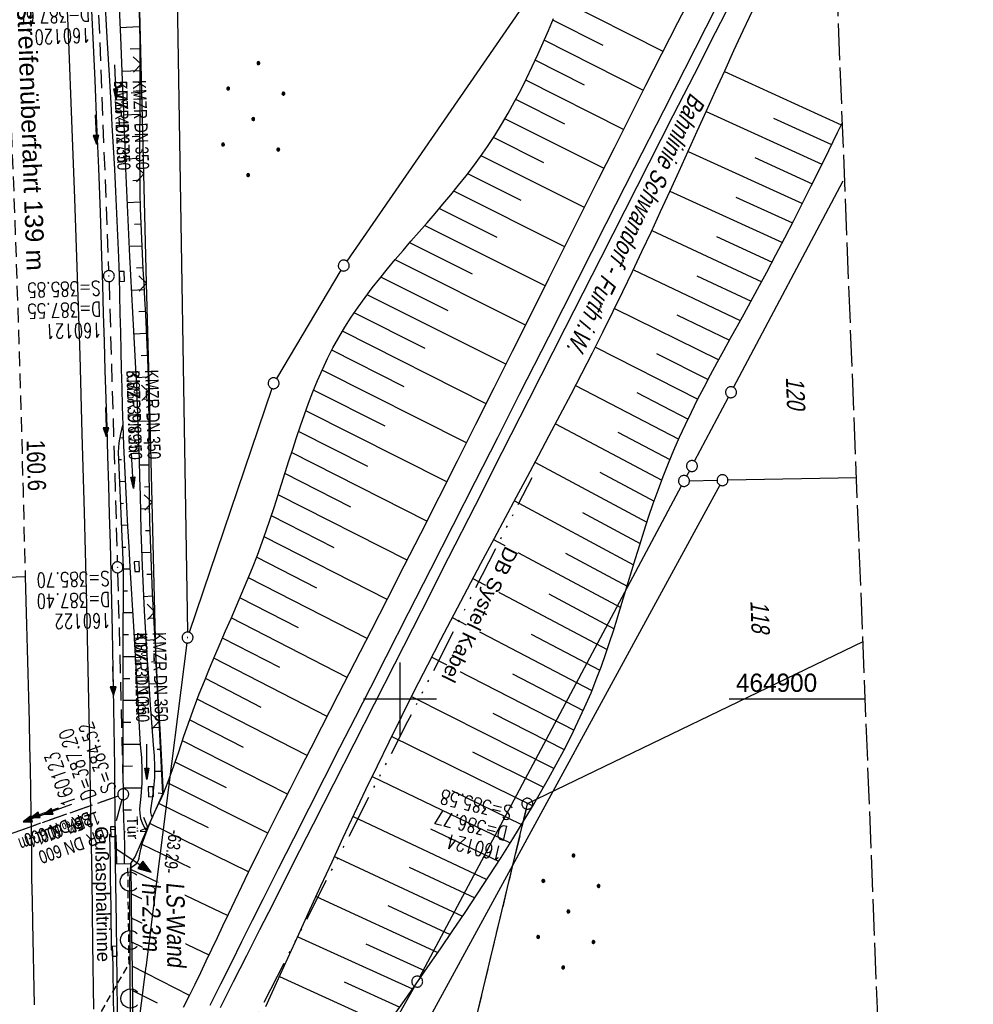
# Model space of a CAD drawing. Extents: x 511155 to 511479, y 464515 to 465450.
# Tile 25 of 41: x 511348 to 511479, y 464858 to 464993. Entities that reach past the tile are written whole.
import ezdxf

# ---------------------------------------------------------------- set-up
doc = ezdxf.new("R2010")
doc.units = 0
doc.header["$LTSCALE"] = 10
doc.header["$MEASUREMENT"] = 0
for name, pattern in [('ACAD_ISO14W100', [25.5, 12, -3, 0.5, -3, 0.5, -3, 0.5, -3]), ('AUSGEZOGEN', [0]), ('LT00', [0]), ('LT03', [0.5, 0.3, -0.2]), ('LT11', [0.3, 0.2, -0.1]), ('LT12', [0.4, 0.3, -0.1]), ('LT14', [0.6, 0.5, -0.1]), ('LT17', [0.15, 0.1, -0.05]), ('STRICHLINIE2', [0.375, 0.25, -0.125])]:
    doc.linetypes.add(name, pattern=pattern)
doc.layers.get('0').update_dxf_attribs({"linetype": 'LT00'})
for name, color, linetype in [('--EK_FBR', 1, 'LT00'), ('--EK_Halt-Pfeil', 4, 'LT00'), ('--EK_Haltung', 7, 'STRICHLINIE2'), ('--EK_Haltung-Text', 140, 'LT00'), ('--EK_Schacht-Text', 5, 'LT00'), ('--EL_DFK_AB_L', 21, 'LT00'), ('--EL_DFK_AB_P', 7, 'LT00'), ('--EL_Halt-Pfeil', 4, 'LT00'), ('--EL_Haltung', 182, 'STRICHLINIE2'), ('--EL_Haltung-Text', 182, 'LT00'), ('-ST-93-1', 250, 'LT00'), ('ABSTAND', 8, 'LT00'), ('ABWASSERLTG', 24, 'LT00'), ('DB-KABEL', 210, 'ACAD_ISO14W100'), ('DB-KABEL_TEXT', 210, 'LT00'), ('DFK_AB_L', 21, 'LT00'), ('DFK_AB_P', 7, 'LT00'), ('DFK_BES-NAME', 255, 'LT00'), ('DFK_FLUR_NR', 250, 'LT00'), ('DFK_GZPKT', 250, 'LT00'), ('DFK_KATASTER', 250, 'LT00'), ('DFK_NUTZUNG', 250, 'LT00'), ('DL', 182, 'LT12'), ('DL_PFEIL', 201, 'LT00'), ('DL_TEXT', 182, 'LT00'), ('LS-WAND_TEXT', 11, 'Continuous'), ('MITTELSTREIFEN-Ü_LINIE', 250, 'LT11'), ('MITTELSTREIFEN-Ü_TEXT', 250, 'LT03'), ('PFEIL', 140, 'AUSGEZOGEN'), ('RINNE_TEXT', 11, 'Continuous'), ('TOR_TEXT_B', 11, 'Continuous'), ('V103_AFBR_BAB', 250, 'LT00'), ('V103_BOESCH', 250, 'LT00'), ('V103_BOSCHUNG', 250, 'LT00'), ('V103_BR_KAPPE', 30, 'LT00'), ('V103_BR_WID', 30, 'LT17'), ('V103_GRABEN', 250, 'LT00'), ('V103_H_BORD', 8, 'LT00'), ('V103_KA_PRUF', 182, 'LT00'), ('V103_LAERM', 11, 'LT00'), ('V103_LD_MARK', 250, 'LT00'), ('V103_OK_GLEIS', 1, 'LT00'), ('V103_PARK_MS', 1, 'LT00'), ('V103_RASTER', 250, 'LT00'), ('V103_RINNE', 182, 'LT00'), ('V103_SINKK', 182, 'LT00'), ('V103_TOR', 10, 'LT00'), ('V103_ZAUN', 40, 'LT00')]:
    doc.layers.add(name, color=color, linetype=linetype)
doc.layers.add('-BLATT_103-RAND', color=7, linetype='LT14', plot=False)
doc.styles.add('Arial', font='ARIAL.TTF')
doc.styles.add('Beschrift', font='ARIAL.TTF')
doc.styles.add('Haltungsbeschriftung', font='ARIAL.TTF', dxfattribs={"width": 0.75})
doc.styles.add('schachtbeschriftung', font='romans.shx', dxfattribs={"width": 0.75, "height": 2})
doc.styles.get("Standard").update_dxf_attribs({"font": 'ARIAL.TTF'})

# ---------------------------------------------------------------- blocks, each defined once
blk = doc.blocks.new('SYMB7010')
at = {"color": 0, "linetype": 'ByBlock'}
for points in [[(-0.031408, 0.499213), (-0.093728, 0.49134), (-0.15457, 0.475719), (-0.212975, 0.452595), (-0.268021, 0.422333), (-0.31884, 0.385411), (-0.36463, 0.342411), (-0.40467, 0.29401), (-0.438329, 0.240973), (-0.465074, 0.184136), (-0.484486, 0.124395), (-0.496256, 0.062692), (-0.5002, 0)], [(-0.5002, 0), (-0.496256, -0.062692), (-0.484486, -0.124395), (-0.465075, -0.184136), (-0.438329, -0.240973), (-0.404671, -0.29401), (-0.36463, -0.342411), (-0.31884, -0.385411), (-0.268021, -0.422333), (-0.212975, -0.452595), (-0.154571, -0.475719), (-0.093728, -0.49134), (-0.031408, -0.499213), (0.031408, -0.499213)], [(0.5002, 0), (0.496256, 0.062692), (0.484485, 0.124395), (0.465074, 0.184136), (0.438329, 0.240973), (0.40467, 0.29401), (0.36463, 0.342411), (0.31884, 0.385411), (0.268021, 0.422333), (0.212975, 0.452595), (0.15457, 0.475719), (0.093728, 0.49134), (0.031408, 0.499213), (-0.031408, 0.499213)], [(0.031408, -0.499213), (0.093728, -0.491341), (0.15457, -0.475719), (0.212975, -0.452595), (0.268021, -0.422333), (0.31884, -0.385411), (0.36463, -0.342411), (0.404671, -0.294011), (0.438329, -0.240974), (0.465075, -0.184136), (0.484486, -0.124395), (0.496256, -0.062692), (0.500201, 0)]]:
    blk.add_lwpolyline(points, dxfattribs=at)
blk = doc.blocks.new('SYMB0003')
at = {"color": 0, "linetype": 'ByBlock'}
for p, q in [((-0.015712, 0), (0.010166, 0.012015)), ((0, -0.021257), (-0.015712, 0)), ((0.010166, 0.012015), (0, -0.021257))]:
    blk.add_line(p, q, dxfattribs=at)
for points in [[(-0.031395, 0.499013), (-0.093691, 0.491144), (-0.154509, 0.475528), (-0.21289, 0.452414), (-0.267913, 0.422164), (-0.318712, 0.385257), (-0.364484, 0.342274), (-0.404509, 0.293893), (-0.438154, 0.240877), (-0.464888, 0.184062), (-0.484292, 0.124345), (-0.496058, 0.062667), (-0.5, 0)], [(-0.5, 0), (-0.496058, -0.062667), (-0.484292, -0.124345), (-0.464888, -0.184062), (-0.438154, -0.240877), (-0.404509, -0.293893), (-0.364485, -0.342274), (-0.318712, -0.385257), (-0.267914, -0.422164), (-0.21289, -0.452414), (-0.154509, -0.475529), (-0.093691, -0.491144), (-0.031395, -0.499014), (0.031395, -0.499014)], [(0.5, 0), (0.496057, 0.062667), (0.484292, 0.124345), (0.464888, 0.184062), (0.438153, 0.240877), (0.404509, 0.293893), (0.364484, 0.342274), (0.318712, 0.385257), (0.267913, 0.422164), (0.21289, 0.452414), (0.154509, 0.475528), (0.093691, 0.491144), (0.031395, 0.499013), (-0.031395, 0.499013)], [(0.031395, -0.499014), (0.093691, -0.491144), (0.154509, -0.475529), (0.21289, -0.452414), (0.267914, -0.422164), (0.318712, -0.385257), (0.364485, -0.342274), (0.404509, -0.293893), (0.438154, -0.240877), (0.464889, -0.184062), (0.484292, -0.124345), (0.496058, -0.062667), (0.5, 0)]]:
    blk.add_lwpolyline(points, dxfattribs=at)
blk = doc.blocks.new('Ackerland7')
at = {"layer": 'DFK_NUTZUNG', "color": 0, "linetype": 'ByBlock'}
for p, q in [((-4, 3.93), (-4, 3.67)), ((-3.95, 3.63), (-3.95, 3.97)), ((-3.9, 3.99), (-3.9, 3.61)), ((-3.85, 3.6), (-3.85, 4)), ((-3.8, 3.99), (-3.8, 3.61)), ((-3.75, 3.63), (-3.75, 3.97)), ((-3.7, 3.93), (-3.7, 3.67)), ((-3.65, 3.8), (-3.65, 3.8)), ((3.7, 3.93), (3.7, 3.67)), ((3.75, 3.63), (3.75, 3.97)), ((3.8, 3.99), (3.8, 3.61)), ((3.85, 3.6), (3.85, 4)), ((3.9, 3.99), (3.9, 3.61)), ((3.95, 3.63), (3.95, 3.97)), ((4, 3.93), (4, 3.67)), ((4.05, 3.8), (4.05, 3.8)), ((-7.85, 0.13), (-7.85, -0.13)), ((-7.8, -0.17), (-7.8, 0.17)), ((-7.75, 0.19), (-7.75, -0.19)), ((-7.7, -0.2), (-7.7, 0.2)), ((-7.65, 0.19), (-7.65, -0.19)), ((-7.6, -0.17), (-7.6, 0.17)), ((-7.55, 0.13), (-7.55, -0.13)), ((-7.5, 0), (-7.5, 0)), ((-0.15, 0.13), (-0.15, -0.13)), ((-0.1, -0.17), (-0.1, 0.17)), ((-0.05, 0.19), (-0.05, -0.19)), ((0, -0.2), (0, 0.2)), ((0.05, 0.19), (0.05, -0.19)), ((0.1, -0.17), (0.1, 0.17)), ((0.15, 0.13), (0.15, -0.13)), ((0.2, 0), (0.2, 0)), ((7.55, 0.13), (7.55, -0.13)), ((7.6, -0.17), (7.6, 0.17)), ((7.65, 0.19), (7.65, -0.19)), ((7.7, -0.2), (7.7, 0.2)), ((7.75, 0.19), (7.75, -0.19)), ((7.8, -0.17), (7.8, 0.17)), ((7.85, 0.13), (7.85, -0.13)), ((7.9, 0), (7.9, 0)), ((-4, -3.67), (-4, -3.93)), ((-3.95, -3.97), (-3.95, -3.63)), ((-3.9, -3.61), (-3.9, -3.99)), ((-3.85, -4), (-3.85, -3.6)), ((-3.8, -3.61), (-3.8, -3.99)), ((-3.75, -3.97), (-3.75, -3.63)), ((-3.7, -3.67), (-3.7, -3.93)), ((-3.65, -3.8), (-3.65, -3.8)), ((3.7, -3.67), (3.7, -3.93)), ((3.75, -3.97), (3.75, -3.63)), ((3.8, -3.61), (3.8, -3.99)), ((3.85, -4), (3.85, -3.6)), ((3.9, -3.61), (3.9, -3.99)), ((3.95, -3.97), (3.95, -3.63)), ((4, -3.67), (4, -3.93)), ((4.05, -3.8), (4.05, -3.8))]:
    blk.add_line(p, q, dxfattribs=at)
for points in [[(-3.65, 3.8), (-3.67, 3.89), (-3.73, 3.96), (-3.81, 3.99), (-3.89, 3.99), (-3.97, 3.96), (-4.03, 3.89), (-4.05, 3.8), (-4.03, 3.71), (-3.97, 3.64), (-3.89, 3.6), (-3.81, 3.6), (-3.73, 3.64), (-3.67, 3.71), (-3.65, 3.8)], [(4.05, 3.8), (4.03, 3.89), (3.97, 3.96), (3.89, 3.99), (3.81, 3.99), (3.73, 3.96), (3.67, 3.89), (3.65, 3.8), (3.67, 3.71), (3.73, 3.64), (3.81, 3.61), (3.89, 3.61), (3.97, 3.64), (4.03, 3.71), (4.05, 3.8)], [(-7.5, 0), (-7.52, 0.09), (-7.58, 0.16), (-7.66, 0.19), (-7.74, 0.19), (-7.82, 0.16), (-7.88, 0.09), (-7.9, 0)], [(0.2, 0), (0.18, 0.09), (0.12, 0.16), (0.04, 0.19), (-0.04, 0.19), (-0.12, 0.16), (-0.18, 0.09), (-0.2, 0)], [(-0.2, 0), (-0.18, -0.09), (-0.12, -0.16), (-0.04, -0.19), (0.04, -0.19), (0.12, -0.16), (0.18, -0.09), (0.2, 0)], [(7.9, 0), (7.88, 0.09), (7.82, 0.16), (7.74, 0.19), (7.66, 0.19), (7.58, 0.16), (7.52, 0.09), (7.5, 0)], [(7.5, 0), (7.52, -0.09), (7.58, -0.16), (7.66, -0.19), (7.74, -0.19), (7.82, -0.16), (7.88, -0.09), (7.9, 0)], [(-7.9, 0), (-7.88, -0.09), (-7.82, -0.16), (-7.74, -0.19), (-7.66, -0.19), (-7.58, -0.16), (-7.52, -0.09), (-7.5, 0)], [(-3.65, -3.8), (-3.67, -3.71), (-3.73, -3.64), (-3.81, -3.61), (-3.89, -3.61), (-3.97, -3.64), (-4.03, -3.71), (-4.05, -3.8), (-4.03, -3.89), (-3.97, -3.96), (-3.89, -3.99), (-3.81, -3.99), (-3.73, -3.96), (-3.67, -3.89), (-3.65, -3.8)], [(4.05, -3.8), (4.03, -3.71), (3.97, -3.64), (3.89, -3.61), (3.81, -3.61), (3.73, -3.64), (3.67, -3.71), (3.65, -3.8), (3.67, -3.89), (3.73, -3.96), (3.81, -3.99), (3.89, -3.99), (3.97, -3.96), (4.03, -3.89), (4.05, -3.8)]]:
    blk.add_lwpolyline(points, dxfattribs=at)
blk = doc.blocks.new('Pfreil3')
at = {"layer": 'PFEIL'}
blk.add_hatch(color=256, dxfattribs=at).paths.add_polyline_path([(-1.55, 0.27), (-1.55, -0.27), (0, 0)])
for p, q in [((-1.55, 0), (-4.83, 0)), ((-1.55, -0.27), (-1.55, 0.27)), ((-1.55, 0.27), (0, 0)), ((0, 0), (-1.55, -0.27))]:
    blk.add_line(p, q, dxfattribs=at)
blk = doc.blocks.new('SYMB0070')
at = {"color": 0, "linetype": 'ByBlock'}
for p, q in [((-0.5, 0), (0.2, 0)), ((0.5, 0), (0.2, 0.1)), ((0.2, 0.1), (0.2, 0)), ((0.468, 0), (0.21, 0.086)), ((0.21, 0.086), (0.21, -0.086)), ((0.21, -0.086), (0.468, 0)), ((0.22, -0.072), (0.437, 0)), ((0.23, -0.058), (0.405, 0)), ((0.24, -0.045), (0.374, 0)), ((0.342, 0), (0.25, 0.031)), ((0.25, 0.031), (0.25, -0.031)), ((0.25, -0.031), (0.342, 0)), ((0.26, -0.017), (0.31, 0)), ((0.27, -0.003), (0.279, 0))]:
    blk.add_line(p, q, dxfattribs=at)
for points in [[(0.2, 0), (0.2, -0.1), (0.5, 0)], [(0.437, 0), (0.22, 0.072), (0.22, -0.072)], [(0.405, 0), (0.23, 0.058), (0.23, -0.058)], [(0.374, 0), (0.24, 0.045), (0.24, -0.045)], [(0.31, 0), (0.26, 0.017), (0.26, -0.017)], [(0.279, 0), (0.27, 0.003), (0.27, -0.003)]]:
    blk.add_lwpolyline(points, dxfattribs=at)
blk = doc.blocks.new('SYMB0011')
at = {"color": 0, "linetype": 'ByBlock'}
for p, q in [((0.5, 0), (-0.5, 0)), ((0, 0.5), (0, -0.5))]:
    blk.add_line(p, q, dxfattribs=at)
blk = doc.blocks.new('SYMB7122')
at = {"color": 0, "linetype": 'ByBlock'}
for points in [[(-0.109975, -0.002365), (-0.106745, 0.026562), (-0.096041, 0.053629), (-0.078613, 0.076941), (-0.055681, 0.094866), (-0.028851, 0.106149), (0, 0.11)], [(0, 0.11), (0.028851, 0.106149), (0.055681, 0.094866), (0.078613, 0.076941), (0.096041, 0.053629), (0.106745, 0.026562), (0.109975, -0.002365)], [(-0.075234, -0.080249), (-0.093647, -0.057708), (-0.105504, -0.031126), (-0.109975, -0.002365)], [(0.109975, -0.002365), (0.105504, -0.031126), (0.093647, -0.057708), (0.075234, -0.080249)]]:
    blk.add_lwpolyline(points, dxfattribs=at)
blk = doc.blocks.new('SYMB0024')
at = {"color": 0, "linetype": 'ByBlock'}
for p, q in [((-0.5, 0.5), (0, 0)), ((0, 0), (0.5, 0.5))]:
    blk.add_line(p, q, dxfattribs=at)
blk = doc.blocks.new('SYMB0652')
at = {"color": 0, "linetype": 'ByBlock'}
blk.add_lwpolyline([(-0.15, -0.075), (0.15, -0.075), (0.15, 0.075), (-0.15, 0.075), (-0.15, -0.075)], dxfattribs=at)

msp = doc.modelspace()

# ---------------------------------------------------------------- linework, layer by layer
at = {"layer": '--EK_FBR'}
for points in [[(511357.75, 464994.31), (511357.97, 464989.56), (511358.18, 464984.8), (511358.44, 464978.76), (511358.68, 464972.72), (511358.91, 464966.67), (511359.12, 464960.63), (511359.24, 464956.73), (511359.36, 464952.83), (511359.48, 464948.93), (511359.59, 464945.03), (511359.7, 464941.13), (511359.82, 464937.24), (511359.93, 464933.26), (511360.05, 464929.28), (511360.17, 464925.3), (511360.28, 464921.31), (511360.39, 464917.33), (511360.58, 464909.38), (511360.73, 464901.42), (511360.84, 464893.47), (511360.88, 464890.63), (511360.9, 464887.8), (511360.93, 464884.97), (511360.96, 464882.14)], [(511344.74, 464916.55), (511346.11, 464916.66), (511347.44, 464916.75), (511348.67, 464916.78)], [(511348.67, 464916.78), (511348.76, 464913.46), (511348.85, 464910.15), (511348.95, 464906.84), (511349.03, 464903.52), (511349.12, 464900.21), (511349.2, 464896.9), (511349.27, 464893.58), (511349.32, 464890.56), (511349.37, 464887.53), (511349.41, 464884.5), (511349.46, 464881.48), (511349.5, 464878.45), (511349.54, 464875.43), (511349.6, 464872.4), (511349.65, 464869.38), (511349.7, 464867.13), (511349.75, 464864.88), (511349.8, 464862.63), (511349.84, 464860.38), (511349.88, 464858.13)]]:
    msp.add_lwpolyline(points, dxfattribs=at)
at = {"layer": '--EK_Haltung'}
for p, q in [((511358.57, 464997.42), (511360.09, 464958.69)), ((511360.14, 464957.19), (511361.28, 464918.81)), ((511361.32, 464917.31), (511362.07, 464887.72)), ((511361.38, 464886.72), (511333.42, 464876.91)), ((511361.89, 464886.25), (511360.88, 464882.52)), ((511417.27, 464884.95), (511372.54, 464697.95))]:
    msp.add_line(p, q, dxfattribs=at)
at = {"layer": '--EL_DFK_AB_L'}
msp.add_line((511367.59, 465110.94), (511370.89, 464909.19), dxfattribs=at)
at = {"layer": '--EL_Haltung'}
for p, q in [((511358.57, 464997.42), (511360.09, 464958.69)), ((511360.14, 464957.19), (511361.28, 464918.81)), ((511361.32, 464917.31), (511362.07, 464887.72)), ((511361.38, 464886.72), (511333.42, 464876.91)), ((511361.89, 464886.25), (511360.88, 464882.52)), ((511417.27, 464884.95), (511372.54, 464697.95))]:
    msp.add_line(p, q, dxfattribs=at)
at = {"layer": '-BLATT_103-RAND'}
msp.add_lwpolyline([(511155.19, 465438.82), (511191.77, 464514.55), (511478.54, 464525.89), (511441.97, 465450.17), (511155.19, 465438.82)], dxfattribs=at)
at = {"layer": 'ABWASSERLTG'}
msp.add_lwpolyline([(511463.43, 464907.86), (511417.44, 464885.68), (511372.37, 464697.22), (511317.89, 464685.92)], dxfattribs=at)
at = {"layer": 'DB-KABEL', "ltscale": 0.05, "flags": 128}
msp.add_lwpolyline([(511215.44, 464627.29), (511237.71, 464647.58), (511246.63, 464656.2), (511261.7, 464672.62), (511279.43, 464692.2), (511296.83, 464715.93, 5.381037), (511297.85, 464717.3), (511314.26, 464738.98), (511310.88, 464740.7), (511312.3, 464742.97), (511314.26, 464745.55), (511317.52, 464743.65), (511326.02, 464759.04), (511336.17, 464775.94), (511343.93, 464788.93), (511364.63, 464825.71), (511380.17, 464856.09), (511401.08, 464896.97), (511418.1, 464930.38)], format="xyb", dxfattribs=at)
at = {"layer": 'DFK_AB_L'}
for p, q in [((511367.59, 465110.94), (511370.89, 464909.19)), ((511370.81, 464907.7), (511363.04, 464846.39))]:
    msp.add_line(p, q, dxfattribs=at)
at = {"layer": 'DFK_KATASTER'}
for p, q in [((511422.06, 465002.52), (511392.73, 464960.01)), ((511445.7, 464942.7), (511460.73, 464970.99)), ((511391.92, 464958.75), (511383.07, 464943.91)), ((511382.45, 464942.56), (511371.14, 464909.15)), ((511440.35, 464932.59), (511445, 464941.38)), ((511439.65, 464931.27), (511439.26, 464930.55)), ((511462.54, 464930.33), (511444.93, 464930)), ((511402.71, 464861.97), (511438.56, 464929.23)), ((511443.82, 464929.33), (511404.13, 464856.54)), ((511439.66, 464929.9), (511443.43, 464929.98)), ((511401.99, 464860.66), (511377.41, 464817.1))]:
    msp.add_line(p, q, dxfattribs=at)
at = {"layer": 'DL'}
for p, q in [((511361.38, 464886.72), (511333.42, 464876.91)), ((511361.89, 464886.25), (511360.88, 464882.52))]:
    msp.add_line(p, q, dxfattribs=at)
at = {"layer": 'MITTELSTREIFEN-Ü_LINIE', "flags": 128}
msp.add_lwpolyline([(511342.93, 465055.49), (511343.22, 465049.81), (511343.52, 465044.14), (511343.82, 465038.46), (511344.12, 465032.79), (511344.34, 465028.77), (511344.56, 465024.75), (511344.78, 465020.73), (511345, 465016.71), (511345.21, 465012.69), (511345.42, 465008.67), (511345.65, 465003.85), (511345.88, 464999.03), (511346.09, 464994.21), (511346.29, 464989.38), (511346.49, 464984.56), (511346.73, 464978.58), (511346.97, 464972.6), (511347.19, 464966.61), (511347.4, 464960.63), (511347.8, 464948.67), (511348.15, 464936.71), (511348.25, 464932.72), (511348.36, 464928.73), (511348.46, 464924.75), (511348.56, 464920.76), (511348.67, 464916.78)], dxfattribs=at)
at = {"layer": 'V103_AFBR_BAB'}
for points in [[(511357.75, 464994.31), (511357.97, 464989.56), (511358.18, 464984.8), (511358.44, 464978.76), (511358.68, 464972.72), (511358.91, 464966.67), (511359.12, 464960.63), (511359.24, 464956.73), (511359.36, 464952.83), (511359.48, 464948.93), (511359.59, 464945.03), (511359.7, 464941.13), (511359.82, 464937.24), (511359.93, 464933.26), (511360.05, 464929.28), (511360.17, 464925.3), (511360.28, 464921.31), (511360.39, 464917.33), (511360.58, 464909.38), (511360.73, 464901.42), (511360.84, 464893.47), (511360.88, 464890.63), (511360.9, 464887.8), (511360.93, 464884.97), (511360.96, 464882.14)], [(511348.67, 464916.78), (511348.76, 464913.46), (511348.85, 464910.15), (511348.95, 464906.84), (511349.03, 464903.52), (511349.12, 464900.21), (511349.2, 464896.9), (511349.27, 464893.58), (511349.32, 464890.56), (511349.37, 464887.53), (511349.41, 464884.5), (511349.46, 464881.48), (511349.5, 464878.45), (511349.54, 464875.43), (511349.6, 464872.4), (511349.65, 464869.38), (511349.7, 464867.13), (511349.75, 464864.88), (511349.8, 464862.63), (511349.84, 464860.38), (511349.88, 464858.13)]]:
    msp.add_lwpolyline(points, dxfattribs=at)
at = {"layer": 'V103_BOESCH'}
for points in [[(511370.36, 464857.81), (511371.15, 464859.39), (511371.94, 464860.98), (511372.71, 464862.57), (511373.47, 464864.17), (511374.22, 464865.77), (511374.98, 464867.37), (511375.73, 464868.97), (511376.49, 464870.57), (511377.86, 464873.44), (511379.25, 464876.3), (511380.65, 464879.16), (511382.07, 464882.01), (511383.5, 464884.85), (511384.94, 464887.69), (511386.38, 464890.52), (511387.83, 464893.35), (511389.28, 464896.19), (511391.55, 464900.6), (511393.81, 464905.02), (511396.08, 464909.44), (511398.34, 464913.85), (511400.59, 464918.28), (511402.84, 464922.7), (511405.37, 464927.68), (511407.89, 464932.66), (511410.4, 464937.65), (511412.9, 464942.64), (511415.41, 464947.64), (511417.91, 464952.63), (511420.41, 464957.62), (511422.91, 464962.62), (511425.06, 464966.91), (511427.21, 464971.21), (511429.37, 464975.51), (511431.53, 464979.8), (511433.7, 464984.09), (511435.88, 464988.37), (511438.06, 464992.66), (511440.25, 464996.93)], [(511381.62, 464857.92), (511383.13, 464861.22), (511384.64, 464864.53), (511386.15, 464867.83), (511387.67, 464871.14), (511389.18, 464874.44), (511390.71, 464877.74), (511392.24, 464881.04), (511393.78, 464884.33), (511395.34, 464887.61), (511396.92, 464890.89), (511398.51, 464894.16), (511400.25, 464897.68), (511402.01, 464901.19), (511403.8, 464904.68), (511405.6, 464908.18), (511407.41, 464911.66), (511409.24, 464915.13), (511411.08, 464918.6), (511412.93, 464922.07), (511414.44, 464924.88), (511415.94, 464927.69), (511417.45, 464930.5), (511418.96, 464933.31), (511420.46, 464936.12), (511421.95, 464938.94), (511423.43, 464941.76), (511424.9, 464944.59), (511426.36, 464947.42), (511427.8, 464950.27), (511429.22, 464953.12), (511430.55, 464955.84), (511431.86, 464958.57), (511433.15, 464961.3), (511434.44, 464964.04), (511435.71, 464966.79), (511436.97, 464969.54), (511438.23, 464972.3), (511439.48, 464975.06), (511440.73, 464977.81), (511441.98, 464980.57), (511443.23, 464983.33), (511444.49, 464986.08), (511445.75, 464988.84), (511447.03, 464991.58), (511448.74, 464995.24)], [(511364.27, 464994.27), (511364.31, 464992.17), (511364.35, 464990.07), (511364.36, 464987.99), (511364.37, 464985.92), (511364.36, 464983.84), (511364.35, 464981.76), (511364.34, 464979.68), (511364.33, 464977.6), (511364.33, 464975.52), (511364.33, 464973.44), (511364.35, 464971.37), (511364.38, 464969.29), (511364.43, 464967.21), (511364.49, 464965.14), (511364.58, 464963.06), (511364.68, 464960.99), (511364.79, 464958.91), (511364.9, 464956.84), (511365.02, 464954.77), (511365.13, 464952.69), (511365.24, 464950.62), (511365.34, 464948.54), (511365.43, 464946.47), (511365.49, 464944.39), (511365.54, 464942.43), (511365.56, 464940.46), (511365.58, 464938.5), (511365.59, 464936.53), (511365.59, 464934.56), (511365.6, 464932.6), (511365.6, 464930.63), (511365.62, 464928.67), (511365.64, 464926.7), (511365.7, 464924.27), (511365.77, 464921.83), (511365.86, 464919.4), (511365.96, 464916.96), (511366.07, 464914.53), (511366.2, 464912.09), (511366.33, 464909.66), (511366.46, 464907.23), (511366.6, 464904.79), (511366.84, 464900.35), (511367.08, 464895.9), (511367.31, 464891.45), (511367.54, 464887.01)], [(511363.11, 464876.96), (511363.48, 464877.17), (511363.7, 464877.31), (511363.9, 464877.48), (511364.06, 464877.67), (511364.18, 464877.93), (511364.25, 464878.22), (511364.31, 464878.52), (511364.5, 464879.44), (511364.75, 464880.33), (511365.03, 464881.21), (511365.35, 464882.06), (511365.69, 464882.9), (511366.05, 464883.73), (511366.42, 464884.55), (511366.8, 464885.36), (511367.18, 464886.18), (511367.54, 464887.01), (511368, 464888.11), (511368.44, 464889.23), (511368.86, 464890.36), (511369.26, 464891.5), (511369.65, 464892.64), (511370.03, 464893.79), (511370.41, 464894.94), (511370.8, 464896.08), (511371.2, 464897.23), (511371.84, 464898.99), (511372.51, 464900.73), (511373.2, 464902.47), (511373.91, 464904.2), (511374.64, 464905.92), (511375.38, 464907.64), (511376.12, 464909.35), (511376.87, 464911.07), (511377.61, 464912.78), (511378.35, 464914.5), (511379.07, 464916.23), (511379.78, 464917.97), (511380.46, 464919.72), (511381.12, 464921.48), (511381.68, 464923.05), (511382.23, 464924.64), (511382.75, 464926.24), (511383.27, 464927.84), (511383.78, 464929.44), (511384.28, 464931.05), (511384.79, 464932.65), (511385.3, 464934.25), (511385.82, 464935.84), (511386.36, 464937.43), (511386.91, 464939), (511387.48, 464940.56), (511388.08, 464942.11), (511388.71, 464943.64), (511389.38, 464945.15), (511390.08, 464946.64), (511390.82, 464948.1), (511391.61, 464949.54), (511392.45, 464950.94), (511393.33, 464952.32), (511394.26, 464953.68), (511395.22, 464955.01), (511396.21, 464956.33), (511397.23, 464957.63), (511398.28, 464958.92), (511399.34, 464960.2), (511400.42, 464961.47), (511401.51, 464962.74), (511402.61, 464964), (511403.71, 464965.26), (511404.8, 464966.53), (511405.89, 464967.8), (511406.96, 464969.08), (511408.02, 464970.38), (511409.06, 464971.68), (511410.07, 464973), (511411.05, 464974.34), (511412, 464975.7), (511412.99, 464977.2), (511413.93, 464978.72), (511414.83, 464980.27), (511415.7, 464981.84), (511416.54, 464983.43), (511417.34, 464985.03), (511418.12, 464986.65), (511418.88, 464988.28), (511419.62, 464989.92), (511420.34, 464991.57), (511421.05, 464993.23)], [(511398.67, 464855.98), (511400.39, 464858.43), (511402.11, 464860.89), (511403.83, 464863.35), (511405.53, 464865.82), (511407.23, 464868.3), (511408.91, 464870.79), (511410.57, 464873.29), (511412.22, 464875.8), (511413.85, 464878.33), (511415.45, 464880.87), (511417.02, 464883.44), (511418.15, 464885.32), (511419.26, 464887.21), (511420.35, 464889.12), (511421.4, 464891.04), (511422.43, 464892.97), (511423.43, 464894.92), (511424.38, 464896.89), (511425.3, 464898.87), (511426.17, 464900.88), (511426.98, 464902.9), (511427.59, 464904.51), (511428.17, 464906.12), (511428.72, 464907.75), (511429.25, 464909.38), (511429.77, 464911.02), (511430.27, 464912.67), (511430.77, 464914.32), (511431.27, 464915.97), (511431.76, 464917.62), (511432.26, 464919.27), (511432.84, 464921.15), (511433.44, 464923.04), (511434.06, 464924.91), (511434.7, 464926.78), (511435.36, 464928.63), (511436.05, 464930.48), (511436.78, 464932.31), (511437.53, 464934.12), (511438.3, 464935.87), (511439.1, 464937.6), (511439.93, 464939.32), (511440.78, 464941.02), (511441.66, 464942.72), (511442.55, 464944.41), (511443.45, 464946.09), (511444.37, 464947.77), (511445.29, 464949.44), (511446.22, 464951.12), (511447.15, 464952.79), (511448.08, 464954.46), (511448.99, 464956.14), (511450.26, 464958.48), (511451.5, 464960.84), (511452.73, 464963.19), (511453.94, 464965.56), (511455.15, 464967.93), (511456.34, 464970.31), (511457.54, 464972.73), (511458.74, 464975.16), (511459.93, 464977.59), (511460.61, 464978.99)], [(511362.24, 464877.49), (511362.27, 464878.27), (511362.29, 464879.05), (511362.3, 464879.83), (511362.29, 464880.4), (511362.27, 464880.96), (511362.25, 464881.53), (511362.19, 464883.51), (511362.14, 464885.49), (511362.11, 464887.47), (511362.09, 464889.45), (511362.08, 464891.43), (511362.07, 464893.41), (511362.06, 464897.51), (511362.07, 464901.62), (511362.08, 464905.72), (511362.1, 464909.83), (511362.12, 464913.93), (511362.14, 464918.03), (511361.44, 464933.84), (511361.54, 464935.09), (511361.74, 464936.32), (511362.04, 464937.53)]]:
    msp.add_lwpolyline(points, dxfattribs=at)
at = {"layer": 'V103_BOSCHUNG'}
for p, q in [((511436.05, 464988.72), (511422.12, 464995.79)), ((511427.83, 464989.53), (511420.95, 464993)), ((511361.64, 464992), (511364.32, 464992.13)), ((511433.34, 464983.38), (511419.76, 464990.25)), ((511363.06, 464989.07), (511364.35, 464989.12)), ((511425.26, 464984.1), (511418.53, 464987.51)), ((511361.9, 464986.01), (511364.37, 464986.12)), ((511444.44, 464985.97), (511460.44, 464978.64)), ((511430.64, 464978.02), (511417.23, 464984.8)), ((511363.19, 464983.06), (511364.36, 464983.12)), ((511422.57, 464978.74), (511415.85, 464982.12)), ((511441.94, 464980.47), (511457.81, 464973.28)), ((511362.14, 464980.01), (511364.34, 464980.11)), ((511427.95, 464972.68), (511414.38, 464979.49)), ((511451.16, 464979.59), (511459.13, 464975.97)), ((511363.29, 464977.06), (511364.33, 464977.11)), ((511419.71, 464973.46), (511412.8, 464976.91)), ((511439.46, 464975.01), (511455.13, 464967.91)), ((511362.37, 464974.02), (511364.33, 464974.11)), ((511425.27, 464967.33), (511411.1, 464974.41)), ((511448.59, 464974.17), (511456.48, 464970.6)), ((511363.42, 464971.06), (511364.35, 464971.11)), ((511416.6, 464968.31), (511409.28, 464971.96)), ((511422.58, 464961.97), (511407.36, 464969.57)), ((511436.98, 464969.57), (511452.39, 464962.54)), ((511362.62, 464968.02), (511364.4, 464968.1)), ((511446, 464968.75), (511453.77, 464965.22)), ((511413.31, 464963.25), (511405.38, 464967.21)), ((511363.62, 464965.07), (511364.49, 464965.11)), ((511419.9, 464956.6), (511403.36, 464964.86)), ((511434.5, 464964.17), (511449.55, 464957.18)), ((511443.36, 464963.36), (511450.98, 464959.85)), ((511362.89, 464962.03), (511364.62, 464962.11)), ((511409.94, 464958.22), (511401.33, 464962.52)), ((511417.21, 464951.24), (511399.32, 464960.17)), ((511363.91, 464959.07), (511364.78, 464959.11)), ((511431.98, 464958.81), (511446.62, 464951.84)), ((511406.62, 464953.17), (511397.36, 464957.79)), ((511440.67, 464958), (511448.1, 464954.5)), ((511363.19, 464956.03), (511364.94, 464956.12)), ((511414.52, 464945.86), (511395.5, 464955.39)), ((511429.4, 464953.5), (511443.67, 464946.49)), ((511364.23, 464953.08), (511365.11, 464953.13)), ((511403.45, 464948.05), (511393.74, 464952.93)), ((511437.92, 464952.66), (511445.15, 464949.17)), ((511363.52, 464950.04), (511365.27, 464950.13)), ((511411.81, 464940.47), (511392.12, 464950.4)), ((511426.77, 464948.22), (511440.82, 464941.09)), ((511364.54, 464947.09), (511365.4, 464947.13)), ((511400.56, 464942.79), (511390.65, 464947.78)), ((511435.16, 464947.33), (511442.23, 464943.8)), ((511363.83, 464944.05), (511365.5, 464944.13)), ((511409.12, 464935.11), (511389.35, 464945.08)), ((511424.06, 464942.96), (511438.19, 464935.61)), ((511364.76, 464941.09), (511365.56, 464941.13)), ((511397.97, 464937.37), (511388.17, 464942.31)), ((511432.44, 464941.98), (511439.47, 464938.37)), ((511406.42, 464929.76), (511387.09, 464939.5)), ((511364.09, 464938.06), (511365.58, 464938.12)), ((511421.29, 464937.7), (511435.87, 464929.99)), ((511361.65, 464935.84), (511362.1, 464935.77)), ((511395.58, 464931.86), (511386.1, 464936.65)), ((511429.83, 464936.57), (511436.99, 464932.82)), ((511364.89, 464935.1), (511365.59, 464935.12)), ((511403.7, 464924.38), (511385.15, 464933.78)), ((511361.48, 464932.84), (511361.85, 464932.83)), ((511364.28, 464932.08), (511365.6, 464932.11)), ((511418.49, 464932.44), (511433.83, 464924.24)), ((511393.28, 464926.29), (511384.24, 464930.9)), ((511427.36, 464931.1), (511434.82, 464927.14)), ((511361.62, 464929.82), (511362.36, 464929.85)), ((511364.99, 464929.1), (511365.62, 464929.11)), ((511400.97, 464919.02), (511383.32, 464928)), ((511361.75, 464926.82), (511362.13, 464926.84)), ((511415.67, 464927.17), (511431.99, 464918.39)), ((511364.43, 464926.08), (511365.66, 464926.11)), ((511391, 464920.73), (511382.38, 464925.11)), ((511424.99, 464925.56), (511432.89, 464921.32)), ((511361.88, 464923.82), (511362.68, 464923.86)), ((511365.12, 464923.1), (511365.73, 464923.11)), ((511398.24, 464913.67), (511381.4, 464922.25)), ((511362.02, 464920.83), (511362.43, 464920.84)), ((511412.82, 464921.86), (511430.24, 464912.55)), ((511364.61, 464920.08), (511365.83, 464920.12)), ((511422.68, 464919.99), (511431.12, 464915.46)), ((511388.61, 464915.21), (511380.35, 464919.43)), ((511362.14, 464917.84), (511363.02, 464917.86)), ((511365.34, 464917.1), (511365.95, 464917.13)), ((511395.5, 464908.31), (511379.24, 464916.64)), ((511409.98, 464916.53), (511428.39, 464906.78)), ((511362.12, 464914.85), (511362.66, 464914.85)), ((511364.87, 464914.07), (511366.09, 464914.14)), ((511420.37, 464914.42), (511429.34, 464909.65)), ((511386.1, 464909.75), (511378.08, 464913.88)), ((511362.11, 464911.85), (511363.37, 464911.85)), ((511365.64, 464911.11), (511366.25, 464911.15)), ((511392.76, 464902.96), (511376.89, 464911.12)), ((511407.16, 464911.17), (511426.28, 464901.17)), ((511362.09, 464908.85), (511362.82, 464908.85)), ((511417.97, 464908.9), (511427.38, 464903.95)), ((511365.2, 464908.07), (511366.41, 464908.15)), ((511383.54, 464904.32), (511375.69, 464908.36)), ((511362.08, 464905.85), (511363.72, 464905.85)), ((511365.98, 464905.12), (511366.58, 464905.16)), ((511390.02, 464897.62), (511374.5, 464905.6)), ((511404.36, 464905.77), (511423.84, 464895.76)), ((511415.43, 464903.46), (511425.1, 464898.44)), ((511362.07, 464902.85), (511362.98, 464902.85)), ((511365.59, 464902.09), (511366.74, 464902.16)), ((511381, 464898.88), (511373.34, 464902.82)), ((511362.06, 464899.85), (511364.06, 464899.85)), ((511387.29, 464892.29), (511372.23, 464900.01)), ((511401.59, 464900.36), (511421.12, 464890.51)), ((511366.35, 464899.13), (511366.9, 464899.17)), ((511412.74, 464898.09), (511422.51, 464893.12)), ((511362.06, 464896.85), (511363.15, 464896.85)), ((511378.55, 464893.4), (511371.17, 464897.16)), ((511366.01, 464896.1), (511367.06, 464896.17)), ((511362.07, 464893.85), (511364.41, 464893.85)), ((511384.58, 464886.98), (511370.19, 464894.27)), ((511398.87, 464894.89), (511418.19, 464885.39)), ((511366.73, 464893.14), (511367.22, 464893.16)), ((511409.95, 464892.78), (511419.68, 464887.94)), ((511376.22, 464887.85), (511369.21, 464891.38)), ((511362.08, 464890.84), (511363.36, 464890.85)), ((511366.38, 464890.16), (511367.38, 464890.15)), ((511381.9, 464881.66), (511368.16, 464888.52)), ((511396.2, 464889.41), (511415.1, 464880.32)), ((511362.11, 464887.84), (511364.6, 464887.87)), ((511366.86, 464887.15), (511367.54, 464887.08)), ((511407.1, 464887.5), (511416.67, 464882.85)), ((511362.16, 464884.82), (511363.24, 464884.85)), ((511373.77, 464882.36), (511366.97, 464885.73)), ((511393.59, 464883.92), (511411.89, 464875.3)), ((511362.24, 464881.81), (511365.27, 464881.91)), ((511379.27, 464876.34), (511365.72, 464882.96)), ((511404.2, 464882.24), (511413.51, 464877.8)), ((511371.32, 464876.88), (511364.68, 464880.09)), ((511391.03, 464878.43), (511408.57, 464870.29)), ((511376.38, 464870.36), (511363.12, 464876.65)), ((511401.27, 464876.98), (511410.24, 464872.79)), ((511369.85, 464870.17), (511363.16, 464873.32)), ((511388.5, 464872.95), (511405.17, 464865.29)), ((511398.32, 464871.74), (511406.88, 464867.78)), ((511373.84, 464864.95), (511363.2, 464870)), ((511385.99, 464867.47), (511401.71, 464860.31)), ((511368.94, 464863.98), (511363.25, 464866.71)), ((511395.34, 464866.51), (511403.44, 464862.8)), ((511371.16, 464859.41), (511363.29, 464863.41)), ((511383.49, 464862.01), (511398.2, 464855.31)), ((511392.35, 464861.28), (511399.96, 464857.81)), ((511366.8, 464858.34), (511363.32, 464860.08))]:
    msp.add_line(p, q, dxfattribs=at)
at = {"layer": 'V103_BR_KAPPE'}
msp.add_lwpolyline([(511361.37, 464785.97), (511361.43, 464791.21), (511361.49, 464813.93), (511361.43, 464837.68), (511361.34, 464853.29), (511361.16, 464869.36), (511361.05, 464877.46), (511363.11, 464877.47), (511363.17, 464872.64), (511363.23, 464867.8), (511363.29, 464862.97), (511363.35, 464858.14), (511363.39, 464853.3), (511363.46, 464845.43), (511363.5, 464837.56), (511363.53, 464829.68), (511363.54, 464821.81), (511363.54, 464813.94), (511363.53, 464808.35), (511363.51, 464802.76), (511363.49, 464797.18), (511363.46, 464791.59), (511363.44, 464786)], close=True, dxfattribs=at)
at = {"layer": 'V103_BR_WID'}
msp.add_lwpolyline([(511332.76, 464823.48), (511332.8, 464811.8), (511362.89, 464863.76), (511362.73, 464876.82)], dxfattribs=at)
at = {"layer": 'V103_GRABEN'}
for points in [[(511359.51, 464996.61), (511359.85, 464990.64), (511360.19, 464984.67), (511360.37, 464981.65), (511360.54, 464978.62), (511360.72, 464975.6), (511360.88, 464972.58), (511361.04, 464969.55), (511361.18, 464966.52), (511361.31, 464963.5), (511361.43, 464960.47), (511361.51, 464957.92), (511361.58, 464955.37), (511361.64, 464952.82), (511361.7, 464950.27), (511361.76, 464947.73), (511361.82, 464945.18), (511361.88, 464942.63), (511361.95, 464940.08), (511362.04, 464937.53), (511362.14, 464934.75), (511362.26, 464931.97), (511362.4, 464929.19), (511362.54, 464926.41), (511362.69, 464923.63), (511362.85, 464920.85), (511363.01, 464918.08), (511363.48, 464909.97), (511363.95, 464901.86), (511364.42, 464893.75), (511364.58, 464892), (511364.65, 464890.24), (511364.63, 464888.48), (511364.52, 464886.72), (511364.31, 464884.97), (511364.35, 464884.32), (511364.47, 464883.67), (511364.66, 464883.05), (511364.94, 464882.46), (511365.28, 464881.9)], [(511361.43, 464996.73), (511361.7, 464990.73), (511361.95, 464984.74), (511362.07, 464981.72), (511362.19, 464978.71), (511362.31, 464975.69), (511362.42, 464972.68), (511362.55, 464969.66), (511362.67, 464966.65), (511362.81, 464963.64), (511362.95, 464960.62), (511363.08, 464958.07), (511363.22, 464955.52), (511363.36, 464952.97), (511363.5, 464950.42), (511363.63, 464947.87), (511363.76, 464945.31), (511363.89, 464942.76), (511364, 464940.21), (511364.1, 464937.66), (511364.18, 464935.22), (511364.26, 464932.79), (511364.32, 464930.36), (511364.39, 464927.93), (511364.45, 464925.49), (511364.52, 464923.06), (511364.59, 464920.63), (511364.68, 464918.2), (511364.82, 464915.14), (511364.97, 464912.08), (511365.14, 464909.02), (511365.33, 464905.97), (511365.53, 464902.91), (511365.74, 464899.85), (511365.96, 464896.8), (511366.18, 464893.74), (511366.32, 464892.26), (511366.38, 464890.78), (511366.35, 464889.29), (511366.25, 464887.8), (511366.07, 464886.33), (511365.81, 464884.86), (511365.82, 464884.48), (511365.91, 464884.11), (511366.09, 464883.77)]]:
    msp.add_lwpolyline(points, dxfattribs=at)
at = {"layer": 'V103_H_BORD'}
msp.add_lwpolyline([(511360.92, 464881.41), (511361.08, 464881.4), (511361.16, 464877.5)], dxfattribs=at)
at = {"layer": 'V103_LAERM'}
msp.add_line((511362.98, 464875.01), (511362.97, 464875.64), dxfattribs=at)
for points in [[(511363.03, 464867.01), (511363.01, 464869.56), (511362.98, 464875.01)], [(511363.09, 464859.01), (511363.06, 464861.55), (511363.03, 464867.01)], [(511363.17, 464851.01), (511363.17, 464851.53), (511363.09, 464859.01)]]:
    msp.add_lwpolyline(points, dxfattribs=at)
at = {"layer": 'V103_LD_MARK'}
msp.add_lwpolyline([(511358.06, 464857.55), (511357.94, 464866.5), (511357.81, 464875.45), (511357.66, 464884.4), (511357.5, 464893.36), (511357.28, 464904.1), (511357.04, 464914.85), (511356.77, 464925.6), (511356.48, 464936.34), (511356.17, 464947.09), (511355.83, 464957.83), (511355.46, 464968.58), (511355.06, 464979.32), (511354.64, 464990.06), (511354.19, 465000.8)], dxfattribs=at)
at = {"layer": 'V103_OK_GLEIS'}
for points in [[(511447.69, 465003.39), (511441.89, 464991.99), (511436.09, 464980.59), (511432.15, 464972.84), (511428.21, 464965.08), (511424.27, 464957.33), (511420.33, 464949.58), (511416.39, 464941.82), (511413.34, 464935.81), (511410.29, 464929.8), (511407.23, 464923.78), (511404.18, 464917.77), (511401.12, 464911.76), (511398.06, 464905.75), (511395.95, 464901.61), (511393.84, 464897.47), (511391.73, 464893.32), (511389.62, 464889.18), (511387.51, 464885.03), (511385.4, 464880.89), (511383.31, 464876.74), (511381.22, 464872.58), (511379.76, 464869.68), (511378.31, 464866.77), (511376.86, 464863.86), (511375.4, 464860.96), (511373.94, 464858.06)], [(511375.41, 464857.76), (511377.21, 464861.32), (511379.01, 464864.87), (511380.81, 464868.43), (511382.61, 464871.99), (511385.38, 464877.47), (511388.16, 464882.94), (511390.94, 464888.42), (511393.73, 464893.89), (511396.51, 464899.37), (511399.29, 464904.84), (511402.98, 464912.09), (511406.66, 464919.34), (511410.34, 464926.59), (511414.02, 464933.84), (511417.7, 464941.09), (511422.63, 464950.8), (511427.56, 464960.51), (511432.5, 464970.22), (511437.44, 464979.92), (511440.34, 464985.62), (511443.24, 464991.32), (511446.15, 464997.02)]]:
    msp.add_lwpolyline(points, dxfattribs=at)
at = {"layer": 'V103_PARK_MS'}
msp.add_lwpolyline([(511344.74, 464916.55), (511346.11, 464916.66), (511347.44, 464916.75), (511348.67, 464916.78)], dxfattribs=at)
at = {"layer": 'V103_RASTER'}
for p, q in [((511400, 464905), (511400, 464895)), ((511405, 464900), (511395, 464900)), ((511463.74, 464900), (511445.1, 464900))]:
    msp.add_line(p, q, dxfattribs=at)
at = {"layer": 'V103_RINNE'}
for points in [[(511360.96, 464882.14), (511360.36, 464882.12), (511360.37, 464881.53), (511360.22, 464881.48), (511360.26, 464879.46), (511360.29, 464877.43), (511360.32, 464875.44), (511360.34, 464873.45), (511360.37, 464871.46), (511360.39, 464869.47), (511360.42, 464867.57), (511360.45, 464865.68), (511360.61, 464865.68), (511360.66, 464862.59), (511360.71, 464859.49), (511360.76, 464856.4)], [(511360.96, 464882.14), (511360.92, 464881.41), (511361, 464877.47)], [(511361, 464877.47), (511361.1, 464869.37), (511361.29, 464853.3), (511361.38, 464837.68), (511361.43, 464813.94), (511361.37, 464791.21), (511361.32, 464785.98)]]:
    msp.add_lwpolyline(points, dxfattribs=at)
at = {"layer": 'V103_ZAUN'}
for p, q in [((511364.54, 464986.95), (511364.16, 465001.94)), ((511364.92, 464971.95), (511364.54, 464986.95)), ((511365.29, 464956.96), (511364.92, 464971.95)), ((511365.67, 464941.96), (511365.29, 464956.96)), ((511366.05, 464926.97), (511365.67, 464941.96)), ((511366.43, 464911.97), (511366.05, 464926.97))]:
    msp.add_line(p, q, dxfattribs=at)
for points in [[(511367, 464896.98), (511366.61, 464904.84), (511366.43, 464911.97)], [(511365.47, 464882.42), (511367.5, 464887.05), (511367, 464896.98)], [(511363.02, 464875.46), (511363.14, 464877.5), (511363.72, 464878.41), (511365.47, 464882.42)]]:
    msp.add_lwpolyline(points, dxfattribs=at)

# ---------------------------------------------------------------- block references
at = {"layer": '--EK_Halt-Pfeil', "yscale": 4, "zscale": 4}
for p, xscale, rotation in [((511358.33, 464978.02), 3.999999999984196, 272.239659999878), ((511359.71, 464937.97), 4.000000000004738, 271.7010700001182), ((511360.69, 464902.49), 3.999999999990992, 271.4526800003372), ((511350.28, 464883.86), 4.000000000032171, 199.3453400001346)]:
    msp.add_blockref('SYMB0070', p, dxfattribs=dict(at, xscale=xscale, rotation=rotation))
at = {"layer": '--EL_DFK_AB_P', "xscale": 1.500000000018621, "yscale": 1.5, "zscale": 1.5, "rotation": 264.7377099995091}
msp.add_blockref('SYMB0003', (511370.9, 464908.44), dxfattribs=at)
at = {"layer": '--EL_Halt-Pfeil', "yscale": 4, "zscale": 4}
for p, xscale, rotation in [((511358.33, 464978.02), 3.999999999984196, 272.239659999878), ((511359.71, 464937.97), 4.000000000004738, 271.7010700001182), ((511360.69, 464902.49), 3.999999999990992, 271.4526800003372), ((511351.31, 464884.43), 4.000000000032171, 199.3453400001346)]:
    msp.add_blockref('SYMB0070', p, dxfattribs=dict(at, xscale=xscale, rotation=rotation))
at = {"layer": 'DFK_AB_P', "xscale": 1.500000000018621, "yscale": 1.5, "zscale": 1.5, "rotation": 264.7377099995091}
msp.add_blockref('SYMB0003', (511370.9, 464908.44), dxfattribs=at)
at = {"layer": 'DFK_GZPKT', "xscale": 1.500000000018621, "yscale": 1.5, "zscale": 1.5, "rotation": 264.7377099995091}
for p in [(511392.3, 464959.39), (511382.69, 464943.27), (511445.35, 464942.04), (511440, 464931.93), (511438.91, 464929.89), (511444.18, 464929.99), (511402.36, 464861.31)]:
    msp.add_blockref('SYMB7010', p, dxfattribs=at)
at = {"layer": 'DFK_NUTZUNG', "rotation": 264.7376999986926}
for p in [(511379.9, 464979.45), (511423.07, 464870.92)]:
    msp.add_blockref('Ackerland7', p, dxfattribs=at)
at = {"layer": 'DL_PFEIL', "xscale": 4.000000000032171, "yscale": 4, "zscale": 4, "rotation": 199.3453400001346}
msp.add_blockref('SYMB0070', (511353.13, 464884.89), dxfattribs=at)
at = {"layer": 'PFEIL'}
for p, rotation in [((511361.11, 464982.07), 272.0306574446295), ((511363.5, 464928.87), 273.3765609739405), ((511365.31, 464889), 269.9637702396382)]:
    msp.add_blockref('Pfreil3', p, dxfattribs=dict(at, rotation=rotation))
at = {"layer": 'V103_BR_WID', "xscale": 0.1000000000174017, "yscale": 0.09999999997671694, "zscale": 0.1, "rotation": 272.2661999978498}
for p in [(511362.73, 464876.82), (511362.89, 464863.76)]:
    msp.add_blockref('SYMB0011', p, dxfattribs=at)
at = {"layer": 'V103_KA_PRUF', "xscale": 1.499999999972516, "yscale": 1.5, "zscale": 1.5, "rotation": 272.266200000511}
for p in [(511360.12, 464957.94), (511361.3, 464918.06), (511362.09, 464886.97), (511417.44, 464885.68)]:
    msp.add_blockref('SYMB0003', p, dxfattribs=at)
at = {"layer": 'V103_LAERM', "yscale": 12, "zscale": 12}
for p, xscale, rotation in [((511362.98, 464875.01), 12.00000000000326, 90.33548999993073), ((511363.03, 464867.01), 11.99999999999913, 90.38791999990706), ((511363.09, 464859.01), 12.00000000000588, 90.62232999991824)]:
    msp.add_blockref('SYMB7122', p, dxfattribs=dict(at, xscale=xscale, rotation=rotation))
at = {"layer": 'V103_SINKK', "yscale": 4.5, "zscale": 4.5}
for p, xscale, rotation in [((511361.89, 464957.9), 4.499999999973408, 272.2661999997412), ((511363.97, 464918.16), 4.499999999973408, 272.2661999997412), ((511365.86, 464887.31), 4.499999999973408, 272.2661999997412), ((511360.7, 464881.85), 4.49999999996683, 271.1493666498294), ((511360.9, 464865.47), 4.499999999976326, 270.980633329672)]:
    msp.add_blockref('SYMB0652', p, dxfattribs=dict(at, xscale=xscale, rotation=rotation))
at = {"layer": 'V103_TOR', "xscale": 5.99999999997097, "yscale": 6.000000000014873, "zscale": 6, "rotation": 326.1372171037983}
msp.add_blockref('SYMB0070', (511363.43, 464877.98), dxfattribs=at)
at = {"layer": 'V103_ZAUN', "yscale": 2.099999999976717, "zscale": 2.1}
for p, xscale, rotation in [((511364.54, 464986.95), 2.100000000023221, 91.44085999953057), ((511364.92, 464971.95), 2.100000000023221, 91.44085999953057), ((511365.29, 464956.96), 2.100000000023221, 91.44085999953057), ((511365.67, 464941.96), 2.100000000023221, 91.44085999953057), ((511366.05, 464926.97), 2.100000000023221, 91.44085999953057), ((511366.43, 464911.97), 2.100000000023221, 91.44085999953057), ((511367, 464896.98), 2.099999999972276, 92.88170999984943), ((511365.47, 464882.42), 2.099999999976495, 66.3486500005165)]:
    msp.add_blockref('SYMB0024', p, dxfattribs=dict(at, xscale=xscale, rotation=rotation))

# ---------------------------------------------------------------- texts
at = {"layer": '--EK_Haltung-Text', "style": 'Haltungsbeschriftung'}
for s, rotation, width, p in [('5.7‰ 40.27m', -87.7603, 0.75, (511360.82, 464984.66)), ('KMZR DN 350', -87.7603, 0.75, (511363.38, 464984.76)), ('3.8‰ 39.89m', -88.2989, 0.75, (511362.52, 464945.02)), ('KMZR DN 350', -88.2989, 0.75, (511365.08, 464945.1)), ('4.8‰ 31.10m', -88.5473, 0.75, (511363.57, 464909.09)), ('KMZR DN 350', -88.5473, 0.75, (511366.13, 464909.15)), ('12.5‰ 31.14m', -160.6547, 0.7, (511358.47, 464884.67)), ('BR DN 600', -160.6547, 0.75, (511359.31, 464882.26))]:
    msp.add_text(s, height=1.8, rotation=rotation, dxfattribs=dict(at, width=width)).set_placement(p)
at = {"layer": '--EK_Schacht-Text', "style": 'schachtbeschriftung', "width": 0.75}
for s, rotation, p in [('D=387.65', -177.7603, (511357.5, 464994.83)), ('160120', -177.7603, (511357.61, 464991.95)), ('S=385.85', -178.2989, (511358.96, 464957.32)), ('D=387.55', -178.2989, (511359.04, 464954.44)), ('160121', -178.2989, (511359.13, 464951.56)), ('S=385.70', -178.5473, (511360.22, 464917.54)), ('D=387.40', -178.5473, (511360.29, 464914.66)), ('160122', -178.5473, (511360.36, 464911.79)), ('S=384.52', -250.6547, (511361.14, 464887.6)), ('D=387.20', -250.6547, (511358.42, 464886.65)), ('160123', -250.6547, (511355.71, 464885.7)), ('S=385.58', -193.4519, (511415.56, 464885.35)), ('D=386.77', -193.4519, (511414.89, 464882.55)), ('160124', -193.4519, (511414.22, 464879.75))]:
    msp.add_text(s, height=2, rotation=rotation, dxfattribs=at).set_placement(p)
at = {"layer": '--EL_Haltung-Text', "style": 'Haltungsbeschriftung', "width": 0.75}
for s, rotation, p in [('KMZR DN 350', -87.7603, (511360.82, 464984.66)), ('KMZR DN 350', -88.2989, (511362.52, 464945.02)), ('KMZR DN 350', -88.5473, (511363.57, 464909.09)), ('BR DN 600', -160.6547, (511357.33, 464884.63))]:
    msp.add_text(s, height=1.8, rotation=rotation, dxfattribs=at).set_placement(p)
at = {"layer": '-ST-93-1', "style": 'Beschrift', "width": 0.8}
msp.add_text('  160.6', height=2.5, rotation=-88.3666, dxfattribs=at).set_placement((511348.79, 464937.02))
at = {"layer": 'ABSTAND', "width": 0.75}
msp.add_text(' -63.29-', height=1.8, rotation=-97.2176, dxfattribs=at).set_placement((511368.44, 464882.71))
at = {"layer": 'DFK_BES-NAME', "oblique": 13.754, "width": 0.75}
msp.add_text('Bahnlinie Schwandorf - Furth i.W.', height=2.5, rotation=244.0613, dxfattribs=at).set_placement((511439.81, 464983.19))
at = {"layer": 'DFK_FLUR_NR', "oblique": 13.754, "width": 0.75}
for s, p in [('120', (511452.86, 464944.09)), ('118', (511448, 464913.47))]:
    msp.add_text(s, height=2.5, rotation=272.2662, dxfattribs=at).set_placement(p)
at = {"layer": 'DL_TEXT', "style": 'Haltungsbeschriftung', "width": 0.75}
msp.add_text('BR 600', height=1.8, rotation=-160.6547, dxfattribs=at).set_placement((511356.43, 464884.06))
at = {"layer": 'MITTELSTREIFEN-Ü_TEXT', "insert": (511347.24, 465003.06), "char_height": 2.5, "attachment_point": 7, "rotation": 272.0437, "style": 'Arial'}
msp.add_mtext('Mittelstreifenüberfahrt 139 m', dxfattribs=at)
at = {"layer": 'RINNE_TEXT', "insert": (511357.66, 464882.56), "char_height": 1.8, "attachment_point": 7, "rotation": 270.9806, "style": 'Arial'}
msp.add_mtext('Gußasphaltrinne', dxfattribs=at)
at = {"layer": 'V103_RASTER', "width": 0.955}
msp.add_text(' 464900', height=2.5, rotation=-0.0005, dxfattribs=at).set_placement((511445.1, 464901))

# ---------------------------------------------------------------- next in the draw order: texts
at = {"layer": 'DB-KABEL_TEXT', "insert": (511409.49, 464912.29), "char_height": 2, "attachment_point": 8, "rotation": 243.9951, "style": 'Beschrift', "bg_fill": 3, "box_fill_scale": 1, "bg_fill_color": 256, "bg_fill_transparency": 3934357}
msp.add_mtext('DB Systel Kabel', dxfattribs=at)
at = {"layer": 'LS-WAND_TEXT', "insert": (511364.6, 464874.88), "char_height": 2.5, "attachment_point": 7, "rotation": 270.7999, "line_spacing_factor": 0.8, "style": 'Beschrift', "bg_fill": 3, "box_fill_scale": 1, "bg_fill_color": 256, "bg_fill_transparency": 7190816}
msp.add_mtext('{\\Q7;\\W0.8;LS-Wand\\Ph=2.3m}', dxfattribs=at)
at = {"layer": 'TOR_TEXT_B', "insert": (511362.55, 464883.93), "char_height": 1.5, "attachment_point": 7, "rotation": 272.2662, "style": 'Beschrift', "bg_fill": 3, "box_fill_scale": 1.15, "bg_fill_color": 256, "bg_fill_transparency": 3934517}
msp.add_mtext('Tür', dxfattribs=at)

# ---------------------------------------------------------------- next in the draw order: linework, layer by layer
at = {"layer": '--EL_DFK_AB_L'}
msp.add_line((511370.81, 464907.7), (511363.04, 464846.39), dxfattribs=at)

doc.saveas('drawing.dxf')
